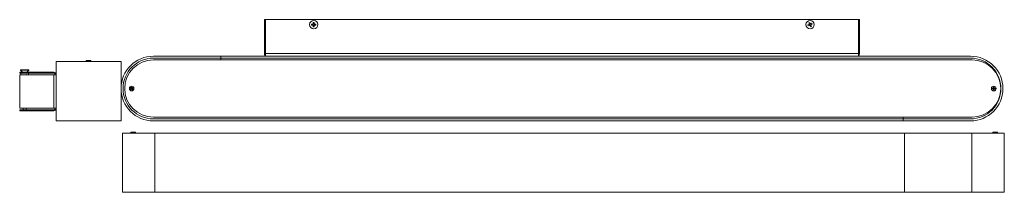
# Model space of a CAD drawing. Header units: millimetres. Extents: x -671 to 325, y 244 to 418.
import ezdxf

# ---------------------------------------------------------------- set-up
doc = ezdxf.new("R2010")
doc.units = ezdxf.units.MM

msp = doc.modelspace()

# ---------------------------------------------------------------- linework, layer by layer
at = {"color": 7, "linetype": 'Continuous', "lineweight": 15}
for p, q in [((-423.2, 418.39), (178.8, 418.39)), ((-423.2, 418.39), (-423.2, 383.99)), ((-422.2, 381.39), (-422.2, 418.39)), ((177.8, 418.39), (177.8, 381.39)), ((178.8, 383.99), (178.8, 418.39)), ((-373.88, 413.9), (-375.4, 413.9)), ((-375.4, 413.9), (-375.4, 412.87)), ((-375.4, 412.87), (-373.88, 412.87)), ((-374.15, 412.87), (-374.15, 413.9)), ((-373.71, 415.59), (-372.68, 415.59)), ((-373.71, 415.59), (-373.71, 414.06)), ((-373.71, 414.33), (-372.68, 414.33)), ((-373.71, 412.71), (-373.71, 411.19)), ((-372.68, 412.44), (-373.71, 412.44)), ((-373.71, 411.19), (-372.68, 411.19)), ((-372.68, 414.06), (-372.68, 415.59)), ((-372.68, 411.19), (-372.68, 412.71)), ((-371, 413.9), (-372.52, 413.9)), ((-371, 412.87), (-372.52, 412.87)), ((-372.25, 413.9), (-372.25, 412.87)), ((-371, 412.87), (-371, 413.9)), ((127.98, 413.6), (126.57, 413.02)), ((126.96, 412.07), (126.57, 413.02)), ((126.96, 412.07), (128.37, 412.65)), ((128.44, 415.62), (127.48, 415.22)), ((127.48, 415.22), (128.07, 413.82)), ((128.12, 412.55), (127.73, 413.5)), ((127.96, 414.07), (128.91, 414.46)), ((128.44, 415.62), (129.02, 414.21)), ((128.58, 412.56), (129.16, 411.16)), ((129.64, 412.71), (128.69, 412.31)), ((129.16, 411.16), (130.12, 411.55)), ((130.64, 414.7), (129.23, 414.12)), ((129.48, 414.22), (129.87, 413.27)), ((130.12, 411.55), (129.54, 412.96)), ((129.62, 413.17), (131.03, 413.75)), ((131.03, 413.75), (130.64, 414.7)), ((291.05, 381.39), (-535.45, 381.39)), ((291.05, 379.39), (-535.45, 379.39)), ((-467.2, 381.39), (-467.2, 377.64)), ((177.8, 383.99), (-422.2, 383.99)), ((-633.7, 315.89), (-633.7, 375.89)), ((-568.2, 375.89), (-633.7, 375.89)), ((-603.3, 376.89), (-603.3, 376.49)), ((-603.3, 376.89), (-598.6, 376.89)), ((-603.3, 376.49), (-602.7, 375.89)), ((-598.6, 376.49), (-603.3, 376.49)), ((-599.2, 375.89), (-598.6, 376.49)), ((-598.6, 376.49), (-598.6, 376.89)), ((-568.2, 315.89), (-568.2, 375.89)), ((292.55, 377.64), (-535.45, 377.64)), ((-670.7, 365.14), (-670.7, 364.14)), ((-636.3, 365.14), (-670.7, 365.14)), ((-636.3, 364.14), (-670.7, 364.14)), ((-670.7, 328.74), (-670.7, 362.54)), ((-670.7, 362.54), (-633.7, 362.54)), ((-669.9, 367.59), (-669.9, 367.09)), ((-669.9, 367.59), (-661.5, 367.59)), ((-669.9, 367.09), (-667.99, 365.18)), ((-661.5, 367.09), (-669.9, 367.09)), ((-669.7, 362.54), (-669.7, 364.14)), ((-663.41, 365.18), (-667.99, 365.18)), ((-667.99, 365.18), (-667.96, 365.12)), ((-664.22, 362.54), (-663.88, 362.94)), ((-663.4, 362.54), (-663.88, 362.94)), ((-663.44, 365.13), (-663.41, 365.18)), ((-663.41, 365.18), (-661.5, 367.09)), ((-661.7, 362.54), (-661.7, 364.14)), ((-661.5, 367.09), (-661.5, 367.59)), ((-634.7, 362.64), (-654.7, 362.64)), ((-654.02, 362.64), (-654.02, 362.54)), ((-647.02, 362.64), (-647.02, 362.54)), ((-639.7, 362.54), (-639.7, 362.64)), ((-636.3, 328.74), (-636.3, 362.54)), ((-558, 348.73), (-558.83, 348.21)), ((-557.87, 350.02), (-558.5, 349.63)), ((-558.5, 349.63), (-557.98, 348.79)), ((-557.98, 348.47), (-558.1, 348.67)), ((-558.05, 348.9), (-557.85, 349.02)), ((-557.35, 349.18), (-557.87, 350.02)), ((-557.61, 349.17), (-557.42, 349.29)), ((-556.46, 349.69), (-557.29, 349.17)), ((-557.19, 349.23), (-557.07, 349.04)), ((-556.92, 348.8), (-556.8, 348.61)), ((-556.9, 348.54), (-556.06, 349.06)), ((-556.46, 349.69), (-556.06, 349.06)), ((314.14, 349.01), (313.15, 349.01)), ((313.15, 349.01), (313.15, 348.27)), ((314.01, 348.78), (314.01, 349.01)), ((314.18, 350.04), (314.92, 350.04)), ((314.18, 350.04), (314.18, 349.05)), ((314.18, 349.17), (314.41, 349.17)), ((314.69, 349.17), (314.92, 349.17)), ((314.92, 349.05), (314.92, 350.04)), ((315.95, 349.01), (314.97, 349.01)), ((315.09, 349.01), (315.09, 348.78)), ((315.95, 349.01), (315.95, 348.27)), ((-558.83, 348.21), (-558.44, 347.58)), ((-558.44, 347.58), (-557.61, 348.1)), ((-557.71, 348.04), (-557.83, 348.23)), ((-557.54, 348.09), (-557.02, 347.25)), ((-557.29, 348.1), (-557.48, 347.98)), ((-556.85, 348.37), (-557.04, 348.25)), ((-556.4, 347.64), (-557.02, 347.25)), ((-556.4, 347.64), (-556.92, 348.48)), ((313.15, 348.27), (314.14, 348.27)), ((314.01, 348.27), (314.01, 348.49)), ((314.18, 348.22), (314.18, 347.24)), ((314.41, 348.1), (314.18, 348.1)), ((314.18, 347.24), (314.92, 347.24)), ((314.92, 348.1), (314.69, 348.1)), ((314.92, 347.24), (314.92, 348.22)), ((314.97, 348.27), (315.95, 348.27)), ((315.09, 348.49), (315.09, 348.27)), ((-633.7, 328.74), (-670.7, 328.74)), ((-667.2, 328.74), (-667.2, 327.14)), ((-664.2, 327.14), (-664.2, 328.74)), ((-670.7, 326.14), (-670.7, 327.14)), ((-670.7, 327.14), (-636.3, 327.14)), ((-670.7, 326.14), (-636.3, 326.14)), ((-535.45, 319.64), (292.55, 319.64)), ((222.8, 315.89), (222.8, 319.64)), ((-633.7, 315.89), (-568.2, 315.89)), ((291.05, 317.89), (-535.45, 317.89)), ((291.05, 315.89), (-535.45, 315.89)), ((-566.79, 303.53), (-566.79, 243.53)), ((325.21, 303.53), (-566.79, 303.53)), ((-558.39, 304.53), (-558.39, 304.13)), ((-558.39, 304.53), (-553.69, 304.53)), ((-558.39, 304.13), (-557.79, 303.53)), ((-553.69, 304.13), (-558.39, 304.13)), ((-554.29, 303.53), (-553.69, 304.13)), ((-553.69, 304.13), (-553.69, 304.53)), ((-534.04, 243.53), (-534.04, 303.53)), ((224.21, 243.53), (224.21, 303.53)), ((292.46, 243.53), (292.46, 303.53)), ((313.61, 304.53), (313.61, 304.13)), ((313.61, 304.53), (318.31, 304.53)), ((313.61, 304.13), (314.21, 303.53)), ((318.31, 304.13), (313.61, 304.13)), ((317.71, 303.53), (318.31, 304.13)), ((318.31, 304.13), (318.31, 304.53)), ((325.21, 243.53), (325.21, 303.53)), ((-566.79, 243.53), (325.21, 243.53))]:
    msp.add_line(p, q, dxfattribs=at)
at = {"color": 7, "linetype": 'Continuous', "lineweight": 15, "flags": 128}
msp.add_lwpolyline([(-654.7, 362.64), (-655.28, 362.58), (-655.47, 362.54)], dxfattribs=at)
at = {"color": 7, "linetype": 'Continuous', "lineweight": 15}
for centre, radius in [((-373.2, 413.39), 4.2), ((128.8, 413.39), 4.2), ((-557.45, 348.64), 2.35), ((314.55, 348.64), 2.35)]:
    msp.add_circle(centre, radius, dxfattribs=at)
for centre, radius, start, end in [((-373.2, 413.39), 1.03, 120.11233, 149.88767), ((-373.2, 413.39), 1.03, 210.11233, 239.88767), ((-373.2, 413.39), 0.851, 37.2411, 322.7589), ((-373.2, 413.39), 1.03, 30.11233, 59.88767), ((-373.2, 413.39), 1.03, 300.11233, 329.88767), ((128.8, 413.39), 1.03, 142.56061, 172.33595), ((128.8, 413.39), 0.851, 329.68938, 255.20718), ((128.8, 413.39), 1.03, 232.56061, 262.33595), ((128.8, 413.39), 1.03, 52.56061, 82.33595), ((128.8, 413.39), 1.03, 322.56061, 352.33595), ((-535.45, 348.64), 32.75, 90, 270), ((-535.45, 348.64), 30.75, 90, 270), ((-420.6, 383.99), 2.6, 180, 232.02013), ((176.2, 383.99), 2.6, 307.97987, 360), ((291.05, 348.64), 32.75, 270, 90), ((291.05, 348.64), 30.75, 270, 90), ((-535.45, 348.64), 29, 90, 270), ((292.55, 348.64), 29, 270, 90), ((-636.3, 362.54), 2.6, 360, 90), ((-636.3, 362.54), 1.6, 0, 90), ((-557.45, 348.64), 0.677, 154.97994, 178.7186), ((-557.45, 348.64), 0.556, 17.00905, 350.13106), ((-557.49, 348.7), 0.481, 104.6228, 139.07574), ((-557.45, 348.64), 0.677, 64.97994, 88.7186), ((-557.38, 348.68), 0.481, 14.6228, 49.07574), ((-557.45, 348.64), 0.677, 334.97994, 358.7186), ((314.55, 348.64), 0.677, 123.13067, 146.86933), ((314.55, 348.64), 0.556, 75.15978, 48.28179), ((314.47, 348.64), 0.481, 162.77353, 197.22647), ((314.55, 348.71), 0.481, 72.77353, 107.22647), ((314.55, 348.64), 0.677, 33.13067, 56.86933), ((314.63, 348.64), 0.481, 342.77353, 17.22647), ((-557.52, 348.59), 0.481, 194.6228, 229.07574), ((-557.45, 348.64), 0.677, 244.97994, 268.7186), ((-557.41, 348.57), 0.481, 284.6228, 319.07574), ((314.55, 348.64), 0.677, 213.13067, 236.86933), ((314.55, 348.56), 0.481, 252.77353, 287.22647), ((314.55, 348.64), 0.677, 303.13067, 326.86933), ((-636.3, 328.74), 2.6, 270, 0), ((-636.3, 328.74), 1.6, 270, 0)]:
    msp.add_arc(centre, radius, start, end, dxfattribs=at)

doc.saveas('drawing.dxf')
